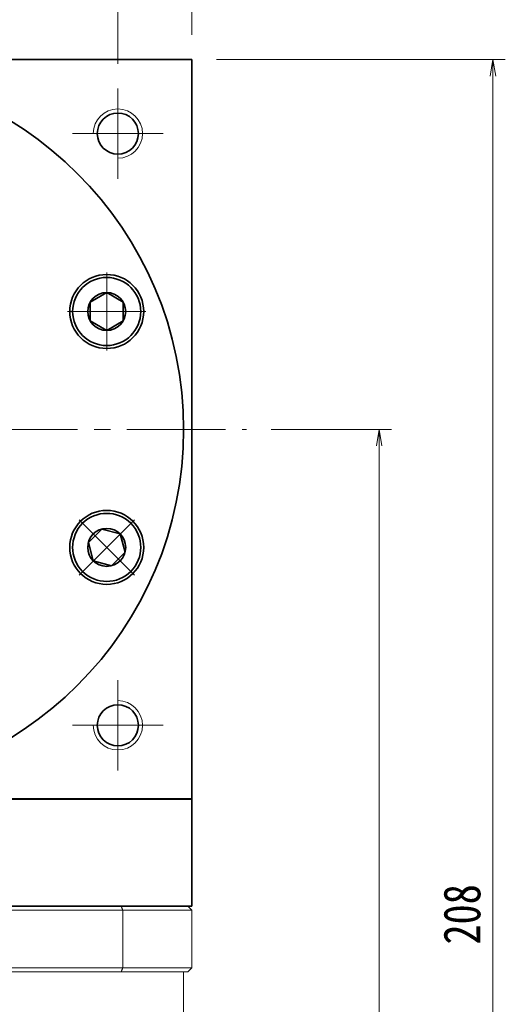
# Model space of a CAD drawing. Header units: millimetres. Extents: x -17 to 650, y 12 to 474.
# Tile 7 of 8: x 399 to 458, y 289 to 408. Entities that reach past the tile are written whole.
import ezdxf

# ---------------------------------------------------------------- set-up
doc = ezdxf.new("R2010")
doc.units = ezdxf.units.MM
doc.set_wipeout_variables(frame=1)
doc.linetypes.add('点画线', pattern=[18, 12, -2, 2, -2])
for name, color, linetype, lineweight in [('EB0', 7, 'Continuous', 35), ('中心线层', 1, '点画线', 18), ('尺寸线层', 3, 'Continuous', 18), ('粗实线', 7, 'Continuous', 40), ('粗实线层', 7, 'Continuous', 35)]:
    doc.layers.add(name, color=color, linetype=linetype, lineweight=lineweight)
doc.styles.add('宋体', font='SimSun.ttf', dxfattribs={"width": 0.8})
doc.dimstyles.new('A水平标注$0', dxfattribs={"dimtxt": 3.5, "dimasz": 2, "dimexe": 1.5, "dimexo": 3, "dimgap": 1.1, "dimtad": 1, "dimtoh": 1, "dimdec": 4, "dimdsep": 46, "dimtxsty": '宋体', "dimblk": 'OPEN', "dimcen": 3, "dimclrd": 3, "dimclre": 3, "dimclrt": 6, "dimadec": 0, "dimazin": 0, "dimtm": 1e-09, "dimtfac": 1, "dimtdec": 4, "dimtix": 1, "dimtmove": 0, "dimatfit": 3, "dimldrblk": 'OPEN', "dimfxl": 0, "dimlwd": 13, "dimlwe": 13, "dimarcsym": 0})

# ---------------------------------------------------------------- blocks, each defined once
blk = doc.blocks.new('_Open')
at = {"color": 0, "linetype": 'ByBlock', "lineweight": -2}
for p, q in [((-1, 0.167), (0, 0)), ((-1, -0.167), (0, 0)), ((0, 0), (-1, 0))]:
    blk.add_line(p, q, dxfattribs=at)
blk = doc.blocks.new('*D15')
at = {"layer": 'Defpoints', "color": 0, "transparency": 16777216}
for p in [(420.15, 426.3), (330.15, 403.64), (420.15, 403.64)]:
    blk.add_point(p, dxfattribs=at)
at = {"layer": '尺寸线层', "color": 3, "lineweight": 13, "transparency": 16777216}
for p, q in [((330.15, 406.64), (330.15, 427.8)), ((420.15, 406.64), (420.15, 427.8)), ((332.15, 426.3), (418.15, 426.3))]:
    blk.add_line(p, q, dxfattribs=at)
at = {"layer": '尺寸线层', "color": 3, "lineweight": 13, "transparency": 16777216, "xscale": 2, "yscale": 2, "zscale": 2, "rotation": 180}
blk.add_blockref('_Open', (330.15, 426.3), dxfattribs=at)
at = {"layer": '尺寸线层', "color": 3, "lineweight": 13, "transparency": 16777216, "xscale": 2, "yscale": 2, "zscale": 2}
blk.add_blockref('_Open', (420.15, 426.3), dxfattribs=at)
at = {"layer": '尺寸线层', "color": 6, "transparency": 16777216, "insert": (374.01, 430.05), "char_height": 4.5, "attachment_point": 5, "style": '宋体', "bg_fill": 3, "box_fill_scale": 1.1, "bg_fill_color": 256, "bg_fill_true_color": 13158600, "bg_fill_transparency": 0}
blk.add_mtext('90', dxfattribs=at)
blk = doc.blocks.new('*D17')
at = {"layer": 'Defpoints', "color": 0, "transparency": 16777216}
for p in [(411.15, 411.26), (375.15, 406.64), (411.15, 400.14)]:
    blk.add_point(p, dxfattribs=at)
at = {"layer": '尺寸线层', "color": 3, "lineweight": 13, "transparency": 16777216}
for p, q in [((375.15, 409.64), (375.15, 412.76)), ((411.15, 403.14), (411.15, 412.76)), ((377.15, 411.26), (409.15, 411.26))]:
    blk.add_line(p, q, dxfattribs=at)
at = {"layer": '尺寸线层', "color": 3, "lineweight": 13, "transparency": 16777216, "xscale": 2, "yscale": 2, "zscale": 2, "rotation": 180}
blk.add_blockref('_Open', (375.15, 411.26), dxfattribs=at)
at = {"layer": '尺寸线层', "color": 3, "lineweight": 13, "transparency": 16777216, "xscale": 2, "yscale": 2, "zscale": 2}
blk.add_blockref('_Open', (411.15, 411.26), dxfattribs=at)
at = {"layer": '尺寸线层', "color": 6, "transparency": 16777216, "insert": (393.15, 415.01), "char_height": 4.5, "attachment_point": 5, "style": '宋体', "bg_fill": 3, "box_fill_scale": 1.1, "bg_fill_color": 256, "bg_fill_true_color": 13158600, "bg_fill_transparency": 0}
blk.add_mtext('36', dxfattribs=at)
blk = doc.blocks.new('*D20')
at = {"layer": 'Defpoints', "color": 0, "transparency": 16777216}
for p in [(420.15, 403.64), (419.75, 195.64), (456.76, 195.64)]:
    blk.add_point(p, dxfattribs=at)
at = {"layer": '尺寸线层', "color": 3, "lineweight": 13, "transparency": 16777216}
for p, q in [((423.15, 403.64), (458.26, 403.64)), ((456.76, 401.64), (456.76, 197.64)), ((422.75, 195.64), (458.26, 195.64))]:
    blk.add_line(p, q, dxfattribs=at)
at = {"layer": '尺寸线层', "color": 3, "lineweight": 13, "transparency": 16777216, "xscale": 2, "yscale": 2, "zscale": 2}
for p, rotation in [((456.76, 403.64), 90), ((456.76, 195.64), 270)]:
    blk.add_blockref('_Open', p, dxfattribs=dict(at, rotation=rotation))
at = {"layer": '尺寸线层', "color": 6, "transparency": 16777216, "insert": (453.01, 299.64), "char_height": 4.5, "attachment_point": 5, "rotation": 90, "style": '宋体', "bg_fill": 3, "box_fill_scale": 1.1, "bg_fill_color": 256, "bg_fill_true_color": 13158600, "bg_fill_transparency": 0}
blk.add_mtext('208', dxfattribs=at)
blk = doc.blocks.new('*D21')
at = {"layer": 'Defpoints', "color": 0, "transparency": 16777216}
for p in [(426.8, 358.64), (419.75, 195.64), (442.92, 195.64)]:
    blk.add_point(p, dxfattribs=at)
at = {"layer": '尺寸线层', "color": 3, "lineweight": 13, "transparency": 16777216}
for p, q in [((429.8, 358.64), (444.42, 358.64)), ((442.92, 356.64), (442.92, 197.64)), ((422.75, 195.64), (444.42, 195.64))]:
    blk.add_line(p, q, dxfattribs=at)
at = {"layer": '尺寸线层', "color": 3, "lineweight": 13, "transparency": 16777216, "xscale": 2, "yscale": 2, "zscale": 2}
for p, rotation in [((442.92, 358.64), 90), ((442.92, 195.64), 270)]:
    blk.add_blockref('_Open', p, dxfattribs=dict(at, rotation=rotation))
at = {"layer": '尺寸线层', "color": 6, "transparency": 16777216, "insert": (439.17, 277.14), "char_height": 4.5, "attachment_point": 5, "rotation": 90, "style": '宋体', "bg_fill": 3, "box_fill_scale": 1.1, "bg_fill_color": 256, "bg_fill_true_color": 13158600, "bg_fill_transparency": 0}
blk.add_mtext('163', dxfattribs=at)
blk = doc.blocks.new('*X7')
at = {"layer": '中心线层', "linetype": '点画线', "lineweight": 18}
for p, q in [((0, -4.76), (0, 4.76)), ((-4.76, 0), (4.76, 0))]:
    blk.add_line(p, q, dxfattribs=at)
at = {"layer": '粗实线层'}
for p, q in [((-2.31, 0), (-1.15, 2)), ((-1.15, 2), (1.15, 2)), ((2.31, 0), (1.15, 2)), ((2.31, 0), (1.15, 2)), ((-2.31, 0), (-1.15, -2)), ((2.31, 0), (1.15, -2)), ((-1.15, -2), (1.15, -2))]:
    blk.add_line(p, q, dxfattribs=at)
blk.add_circle((0, 0), 2.31, dxfattribs=at)
for start, end in [(0, 180), (180, 360)]:
    blk.add_arc((0, 0), 4.14, start, end, dxfattribs=at)

msp = doc.modelspace()

# ---------------------------------------------------------------- linework, layer by layer
at = {"color": 7, "linetype": 'Continuous', "lineweight": 15}
for p, q in [((338.55478, 300.14332), (411.73947, 300.14332)), ((411.56141, 300.64332), (338.73284, 300.64332)), ((411.73947, 293.14332), (411.73947, 300.14332)), ((411.73947, 293.14332), (338.55478, 293.14332)), ((338.73284, 292.64332), (411.56141, 292.64332))]:
    msp.add_line(p, q, dxfattribs=at)
for points in [[(411.56141, 300.64332), (411.73947, 300.14332)], [(411.73947, 293.14332), (411.56141, 292.64332)], [(419.14712, 292.64332), (419.14712, 266.64332)]]:
    msp.add_open_spline(points, degree=1, dxfattribs=at)
at = {"layer": '中心线层'}
for p, q in [((411.14712, 400.14332), (411.14712, 389.14332)), ((405.64712, 394.64332), (416.64712, 394.64332)), ((322.25525, 358.64332), (426.79925, 358.64332)), ((411.14712, 328.14332), (411.14712, 317.14332)), ((416.64712, 322.64332), (405.64712, 322.64332))]:
    msp.add_line(p, q, dxfattribs=at)
at = {"layer": '粗实线', "lineweight": 40}
msp.add_line((420.14712, 313.64332), (330.14712, 313.64332), dxfattribs=at)
at = {"layer": '粗实线层'}
for p in [(330.14712, 403.64332), (420.14712, 313.64332)]:
    msp.add_line(p, (420.14712, 403.64332), dxfattribs=at)
for centre, radius in [((411.14712, 394.64332), 2.5), ((409.79261, 372.99395), 4.5), ((409.79261, 344.29269), 4.5), ((411.14712, 322.64332), 2.5)]:
    msp.add_circle(centre, radius, dxfattribs=at)
at = {"layer": '粗实线层', "lineweight": 18}
for centre, start, end in [((411.14712, 394.64332), 270, 180), ((411.14712, 322.64332), 180, 90)]:
    msp.add_arc(centre, 3, start, end, dxfattribs=at)

# ---------------------------------------------------------------- next in the draw order: dimensions: what is measured, and where the dimension line sits
at = {"layer": '尺寸线层'}
dim = msp.add_linear_dim(base=(420.14712, 426.3035), p1=(330.14712, 403.64332), p2=(420.14712, 403.64332), dimstyle='A水平标注$0', override={"dimtxt": 4.5, "dimgap": 1.5, "dimdec": 1, "dimpost": '<>', "dimblk": 'Open', "dimtvp": 0.1, "dimtfill": 1, "dimtfillclr": 256}, dxfattribs=at)
dim.commit()
dim.dimension.update_dxf_attribs({"geometry": '*D15', "text_midpoint": (374.01432, 426.3035), "dimtype": 160})

# ---------------------------------------------------------------- next in the draw order: dimensions: what is measured, and where the dimension line sits
dim = msp.add_linear_dim(base=(411.14712, 411.26055), p1=(375.14712, 406.64332), p2=(411.14712, 400.14332), dimstyle='A水平标注$0', override={"dimtxt": 4.5, "dimgap": 1.5, "dimdec": 1, "dimpost": '<>', "dimblk": 'Open', "dimtvp": 0.1, "dimtfill": 1, "dimtfillclr": 256}, dxfattribs=at)
dim.commit()
dim.dimension.update_dxf_attribs({"geometry": '*D17', "text_midpoint": (393.14712, 415.01055)})
dim = msp.add_linear_dim(base=(456.75789, 195.64332), p1=(420.14712, 403.64332), p2=(419.74712, 195.64332), angle=270, dimstyle='A水平标注$0', override={"dimtxt": 4.5, "dimgap": 1.5, "dimdec": 1, "dimpost": '<>', "dimblk": 'Open', "dimtvp": 0.1, "dimtfill": 1, "dimtfillclr": 256}, dxfattribs=at)
dim.commit()
dim.dimension.update_dxf_attribs({"geometry": '*D20', "text_midpoint": (453.00789, 299.64332)})

# ---------------------------------------------------------------- next in the draw order: linework, layer by layer
at = {"layer": '粗实线层'}
msp.add_circle((375.14712, 358.64332), 44, dxfattribs=at)

# ---------------------------------------------------------------- next in the draw order: dimensions: what is measured, and where the dimension line sits
at = {"layer": '尺寸线层'}
dim = msp.add_linear_dim(base=(442.91741, 195.64332), p1=(426.79925, 358.64332), p2=(419.74712, 195.64332), angle=270, dimstyle='A水平标注$0', override={"dimtxt": 4.5, "dimgap": 1.5, "dimtad": 1, "dimjust": 0, "dimdec": 1, "dimlfac": 1, "dimpost": '<>', "dimse1": 0, "dimse2": 0, "dimsd1": 0, "dimsd2": 0, "dimtofl": 1, "dimtvp": 0.1}, dxfattribs=at)
dim.commit()
dim.dimension.update_dxf_attribs({"geometry": '*D21', "text_midpoint": (439.16741, 277.14332)})

# ---------------------------------------------------------------- next in the draw order: linework, layer by layer
at = {"color": 7, "linetype": 'Continuous', "lineweight": 15}
for p, q in [((419.64712, 300.64332), (411.56141, 300.64332)), ((411.73947, 300.14332), (420.14712, 300.14332)), ((420.14712, 300.14332), (420.14712, 293.14332)), ((411.56141, 292.64332), (419.64712, 292.64332)), ((420.14712, 293.14332), (411.73947, 293.14332))]:
    msp.add_line(p, q, dxfattribs=at)
for points in [[(419.64712, 300.64332), (420.14712, 300.14332)], [(419.64712, 292.64332), (420.14712, 293.14332)]]:
    msp.add_open_spline(points, degree=1, dxfattribs=at)
at = {"layer": 'EB0'}
msp.add_line((420.14712, 300.64332), (330.14713, 300.64332), dxfattribs=at)
at = {"layer": '粗实线层'}
for p, q in [((420.14712, 300.64332), (420.14712, 313.64332)), ((330.14712, 300.64332), (420.14712, 300.64332))]:
    msp.add_line(p, q, dxfattribs=at)

# ---------------------------------------------------------------- next in the draw order: wipeouts: each hides what was drawn before it
for points in [[(409.79261, 368.85395), (409.81687, 368.85402), (409.84113, 368.85423), (409.86539, 368.85459), (409.88965, 368.85509), (409.91391, 368.85573), (409.93816, 368.85651), (409.9624, 368.85743), (409.98664, 368.8585), (410.01087, 368.85971), (410.0351, 368.86106), (410.05932, 368.86255), (410.08353, 368.86418), (410.10772, 368.86596), (410.13191, 368.86788), (410.15609, 368.86994), (410.18025, 368.87214), (410.2044, 368.87448), (410.22853, 368.87696), (410.25265, 368.87959), (410.27676, 368.88236), (410.30085, 368.88526), (410.32492, 368.88831), (410.34897, 368.8915), (410.373, 368.89483), (410.39702, 368.89831), (410.42101, 368.90192), (410.44498, 368.90567), (410.46893, 368.90957), (410.49286, 368.9136), (410.51676, 368.91777), (410.51676, 368.91777), (410.70545, 368.95584), (410.89216, 369.00263), (411.0765, 369.05806), (411.25806, 369.12199), (411.43645, 369.19429), (411.61129, 369.27481), (411.7822, 369.36337), (411.94881, 369.45977), (412.11076, 369.56382), (412.26769, 369.67528), (412.41928, 369.79392), (412.56518, 369.91947), (412.7051, 370.05167), (412.83871, 370.19023), (412.96574, 370.33485), (413.08591, 370.48522), (413.19897, 370.64101), (413.30466, 370.80189), (413.40275, 370.96751), (413.49304, 371.13751), (413.57534, 371.31152), (413.64945, 371.48917), (413.71523, 371.67007), (413.77252, 371.85383), (413.82122, 372.04006), (413.8612, 372.22835), (413.89239, 372.4183), (413.91472, 372.60949), (413.92813, 372.80151), (413.93261, 372.99395), (413.93261, 372.99395), (413.92813, 373.18639), (413.91472, 373.37841), (413.89239, 373.5696), (413.8612, 373.75954), (413.82122, 373.94783), (413.77252, 374.13406), (413.71523, 374.31783), (413.64945, 374.49873), (413.57534, 374.67638), (413.49304, 374.85039), (413.40275, 375.02039), (413.30466, 375.18601), (413.19897, 375.34689), (413.08591, 375.50268), (412.96574, 375.65305), (412.83871, 375.79767), (412.7051, 375.93623), (412.56518, 376.06843), (412.41928, 376.19398), (412.26769, 376.31262), (412.11076, 376.42408), (411.94881, 376.52812), (411.7822, 376.62453), (411.61129, 376.71309), (411.43645, 376.7936), (411.25806, 376.86591), (411.0765, 376.92984), (410.89216, 376.98526), (410.70545, 377.03206), (410.51676, 377.07012), (410.51676, 377.07012), (410.49286, 377.0743), (410.46893, 377.07833), (410.44498, 377.08223), (410.42101, 377.08598), (410.39702, 377.08959), (410.373, 377.09306), (410.34897, 377.09639), (410.32492, 377.09958), (410.30085, 377.10263), (410.27676, 377.10554), (410.25265, 377.10831), (410.22853, 377.11093), (410.2044, 377.11342), (410.18025, 377.11576), (410.15609, 377.11796), (410.13191, 377.12002), (410.10772, 377.12194), (410.08353, 377.12371), (410.05932, 377.12535), (410.0351, 377.12684), (410.01087, 377.12819), (409.98664, 377.1294), (409.9624, 377.13047), (409.93816, 377.13139), (409.91391, 377.13217), (409.88965, 377.13281), (409.86539, 377.13331), (409.84113, 377.13366), (409.81687, 377.13388), (409.79261, 377.13395), (409.79261, 377.13395), (409.57594, 377.12827), (409.35986, 377.11127), (409.14497, 377.08298), (408.93185, 377.04348), (408.7211, 376.99288), (408.51328, 376.93132), (408.30896, 376.85897), (408.10872, 376.77603), (407.91309, 376.68272), (407.72261, 376.57929), (407.5378, 376.46604), (407.35918, 376.34328), (407.18722, 376.21133), (407.02241, 376.07057), (406.86519, 375.92137), (406.71599, 375.76415), (406.57522, 375.59933), (406.44328, 375.42738), (406.32051, 375.24875), (406.20726, 375.06395), (406.10384, 374.87347), (406.01053, 374.67784), (405.92758, 374.47759), (405.85523, 374.27328), (405.79367, 374.06546), (405.74308, 373.8547), (405.70358, 373.64159), (405.67529, 373.4267), (405.65828, 373.21062), (405.65261, 372.99395), (405.65261, 372.99395), (405.65828, 372.77728), (405.67529, 372.5612), (405.70358, 372.34631), (405.74308, 372.13319), (405.79367, 371.92244), (405.85523, 371.71462), (405.92758, 371.51031), (406.01053, 371.31006), (406.10384, 371.11443), (406.20726, 370.92395), (406.32051, 370.73914), (406.44328, 370.56052), (406.57522, 370.38856), (406.71599, 370.22375), (406.86519, 370.06653), (407.02241, 369.91733), (407.18722, 369.77656), (407.35918, 369.64462), (407.5378, 369.52185), (407.72261, 369.4086), (407.91309, 369.30518), (408.10872, 369.21187), (408.30896, 369.12893), (408.51328, 369.05657), (408.7211, 368.99502), (408.93185, 368.94442), (409.14497, 368.90492), (409.35986, 368.87663), (409.57594, 368.85962)], [(406.86519, 341.36527), (406.88239, 341.34816), (406.8997, 341.33116), (406.9171, 341.31425), (406.93461, 341.29745), (406.95221, 341.28075), (406.96991, 341.26416), (406.98771, 341.24767), (407.0056, 341.23128), (407.02359, 341.215), (407.04168, 341.19883), (407.05986, 341.18276), (407.07813, 341.1668), (407.0965, 341.15094), (407.11496, 341.13519), (407.13351, 341.11956), (407.15215, 341.10403), (407.17088, 341.08861), (407.18971, 341.0733), (407.20862, 341.0581), (407.22762, 341.04301), (407.24671, 341.02803), (407.26589, 341.01317), (407.28515, 340.99842), (407.3045, 340.98378), (407.32393, 340.96925), (407.34345, 340.95484), (407.36306, 340.94054), (407.38274, 340.92636), (407.40251, 340.9123), (407.42237, 340.89835), (407.42237, 340.89835), (407.58271, 340.79184), (407.74782, 340.69291), (407.91736, 340.60175), (408.09095, 340.51857), (408.26822, 340.44356), (408.44879, 340.37686), (408.63226, 340.31863), (408.81823, 340.26899), (409.00632, 340.22804), (409.1961, 340.19589), (409.38718, 340.17259), (409.57913, 340.1582), (409.77154, 340.15274), (409.964, 340.15624), (410.15609, 340.16868), (410.34739, 340.19003), (410.53749, 340.22025), (410.72598, 340.25928), (410.91246, 340.30702), (411.09651, 340.36339), (411.27774, 340.42824), (411.45577, 340.50145), (411.6302, 340.58286), (411.80065, 340.67228), (411.96677, 340.76953), (412.12818, 340.8744), (412.28455, 340.98666), (412.43553, 341.10607), (412.58079, 341.23236), (412.72003, 341.36527), (412.72003, 341.36527), (412.85294, 341.50451), (412.97923, 341.64977), (413.09864, 341.80075), (413.2109, 341.95712), (413.31576, 342.11853), (413.41302, 342.28465), (413.50244, 342.4551), (413.58385, 342.62953), (413.65706, 342.80756), (413.72191, 342.98879), (413.77827, 343.17284), (413.82602, 343.35932), (413.86505, 343.54781), (413.89527, 343.73791), (413.91662, 343.92921), (413.92906, 344.1213), (413.93255, 344.31376), (413.9271, 344.50617), (413.91271, 344.69812), (413.88941, 344.88919), (413.85725, 345.07898), (413.81631, 345.26706), (413.76667, 345.45304), (413.70844, 345.63651), (413.64174, 345.81708), (413.56673, 345.99435), (413.48355, 346.16794), (413.39239, 346.33748), (413.29346, 346.50259), (413.18695, 346.66293), (413.18695, 346.66293), (413.173, 346.68278), (413.15894, 346.70255), (413.14475, 346.72224), (413.13046, 346.74184), (413.11605, 346.76136), (413.10152, 346.7808), (413.08688, 346.80015), (413.07213, 346.81941), (413.05727, 346.83859), (413.04229, 346.85768), (413.0272, 346.87668), (413.012, 346.89559), (412.99669, 346.91442), (412.98127, 346.93315), (412.96574, 346.95179), (412.9501, 346.97034), (412.93436, 346.9888), (412.9185, 347.00717), (412.90254, 347.02544), (412.88647, 347.04362), (412.8703, 347.0617), (412.85402, 347.07969), (412.83763, 347.09759), (412.82114, 347.11538), (412.80454, 347.13309), (412.78785, 347.15069), (412.77104, 347.16819), (412.75414, 347.1856), (412.73714, 347.20291), (412.72003, 347.22011), (412.72003, 347.22011), (412.56281, 347.36931), (412.39799, 347.51008), (412.22604, 347.64202), (412.04741, 347.76479), (411.86261, 347.87804), (411.67213, 347.98146), (411.4765, 348.07477), (411.27625, 348.15771), (411.07194, 348.23007), (410.86412, 348.29162), (410.65336, 348.34222), (410.44025, 348.38172), (410.22536, 348.41001), (410.00928, 348.42702), (409.79261, 348.43269), (409.57594, 348.42702), (409.35986, 348.41001), (409.14497, 348.38172), (408.93185, 348.34222), (408.7211, 348.29162), (408.51328, 348.23007), (408.30896, 348.15771), (408.10872, 348.07477), (407.91309, 347.98146), (407.72261, 347.87804), (407.5378, 347.76479), (407.35918, 347.64202), (407.18722, 347.51008), (407.02241, 347.36931), (406.86519, 347.22011), (406.86519, 347.22011), (406.71599, 347.06289), (406.57522, 346.89808), (406.44328, 346.72612), (406.32051, 346.5475), (406.20726, 346.36269), (406.10384, 346.17221), (406.01053, 345.97658), (405.92758, 345.77633), (405.85523, 345.57202), (405.79367, 345.3642), (405.74308, 345.15345), (405.70358, 344.94033), (405.67529, 344.72544), (405.65828, 344.50936), (405.65261, 344.29269), (405.65828, 344.07602), (405.67529, 343.85994), (405.70358, 343.64505), (405.74308, 343.43194), (405.79367, 343.22118), (405.85523, 343.01336), (405.92758, 342.80905), (406.01053, 342.6088), (406.10384, 342.41317), (406.20726, 342.22269), (406.32051, 342.03789), (406.44328, 341.85926), (406.57522, 341.6873), (406.71599, 341.52249)]]:
    msp.add_wipeout(points).dxf.layer = '粗实线层'

# ---------------------------------------------------------------- next in the draw order: block references
for p, rotation in [((409.79261, 372.99395), 270), ((409.79261, 344.29269), 225.0000000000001)]:
    msp.add_blockref('*X7', p, dxfattribs=dict(at, rotation=rotation))

doc.saveas('drawing.dxf')
